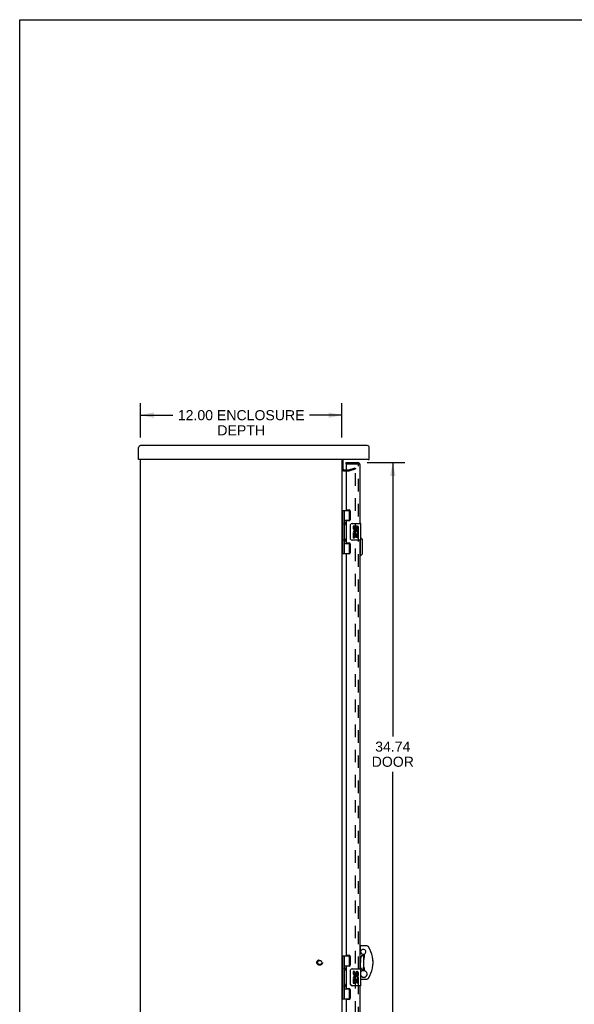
# Model space of a CAD drawing. Header units: inches. Extents: x 0 to 136, y 0 to 88.
# Tile 2 of 5: x 0 to 33, y 29 to 88. Entities that reach past the tile are written whole.
import ezdxf

# ---------------------------------------------------------------- set-up
doc = ezdxf.new("R2010")
doc.units = ezdxf.units.IN
doc.header["$LTSCALE"] = 7.48
doc.header["$MEASUREMENT"] = 0
doc.linetypes.add('HIDDEN', pattern=[0.2, 0.1, -0.1])
doc.layers.get('0').update_dxf_attribs({"linetype": 'CONTINUOUS'})
for name, color, linetype in [('DEFAULT_2', 8, 'HIDDEN'), ('DIMENSIONS', 7, 'CONTINUOUS'), ('DOOR_ASSEMBLY', 7, 'CONTINUOUS')]:
    doc.layers.add(name, color=color, linetype=linetype)
doc.styles.get("Standard").update_dxf_attribs({"font": 'arial.ttf'})
doc.dimstyles.new('DIMSTYLE_1', dxfattribs={"dimtxt": 0.6, "dimasz": 0.8, "dimexe": 0.09, "dimexo": 0.07, "dimgap": 0.0375, "dimtad": 0, "dimtih": 1, "dimtoh": 1, "dimzin": 4, "dimdsep": 46, "dimtxsty": 'Standard', "dimblk": '_FILLED', "dimblk1": '_FILLED', "dimblk2": '_FILLED', "dimcen": 0.09, "dimadec": 3, "dimazin": 1, "dimtfac": 1, "dimtdec": 3, "dimtofl": 0, "dimtmove": 0, "dimatfit": 3, "dimldrblk": '_FILLED', "dimfxl": 0, "dimtolj": 1, "dimtzin": 4, "dimarcsym": 0})

# ---------------------------------------------------------------- blocks, each defined once
blk = doc.blocks.new('_FILLED')
at = {"color": 0, "linetype": 'ByBlock'}
blk.add_solid([(0, 0), (-1, 0.2), (-1, -0.2)], dxfattribs=at)
blk = doc.blocks.new('*D13')
at = {"layer": 'DIMENSIONS', "color": 2, "linetype": 'Continuous'}
for p, q in [((20.702, 61.648), (22.94, 61.648)), ((22.22, 61.648), (22.22, 45.354)), ((22.22, 26.91), (22.22, 43.254)), ((20.702, 26.91), (22.94, 26.91))]:
    blk.add_line(p, q, dxfattribs=at)
at = {"layer": 'DIMENSIONS', "color": 2, "linetype": 'Continuous', "xscale": 0.8, "yscale": 0.8, "zscale": 0.8}
for p, rotation in [((22.22, 61.648), 90), ((22.22, 26.91), 270)]:
    blk.add_blockref('_FILLED', p, dxfattribs=dict(at, rotation=rotation))
at = {"layer": 'DIMENSIONS', "color": 2, "linetype": 'Continuous', "insert": (22.22, 45.054), "char_height": 0.6, "width": 2.51152, "attachment_point": 2, "line_spacing_factor": 0.9}
blk.add_mtext('34.74\\PDOOR', dxfattribs=at)
blk = doc.blocks.new('*D16')
at = {"layer": 'DIMENSIONS', "color": 2, "linetype": 'Continuous'}
for p, q in [((7.191, 63.145), (7.191, 65.192)), ((19.191, 63.145), (19.191, 65.192)), ((7.191, 64.472), (9.122, 64.472)), ((19.191, 64.472), (17.259, 64.472))]:
    blk.add_line(p, q, dxfattribs=at)
at = {"layer": 'DIMENSIONS', "color": 2, "linetype": 'Continuous', "xscale": 0.8, "yscale": 0.8, "zscale": 0.8, "rotation": 180}
blk.add_blockref('_FILLED', (7.191, 64.472), dxfattribs=at)
at = {"layer": 'DIMENSIONS', "color": 2, "linetype": 'Continuous', "xscale": 0.8, "yscale": 0.8, "zscale": 0.8}
blk.add_blockref('_FILLED', (19.191, 64.472), dxfattribs=at)
at = {"layer": 'DIMENSIONS', "color": 2, "linetype": 'Continuous', "insert": (13.191, 64.772), "char_height": 0.6, "width": 7.5368, "attachment_point": 2, "line_spacing_factor": 0.9}
blk.add_mtext('12.00 ENCLOSURE\\PDEPTH', dxfattribs=at)

msp = doc.modelspace()

# ---------------------------------------------------------------- linework, layer by layer
at = {"color": 7, "linetype": 'Continuous'}
for p, q in [((0, 0), (0, 88)), ((0, 88), (136, 88)), ((7.161, 61.835), (7.086, 61.835)), ((7.161, 61.855), (7.161, 61.835)), ((20.744, 61.835), (20.744, 61.855)), ((20.744, 61.835), (20.819, 61.835)), ((19.191, 61.242), (19.251, 61.242))]:
    msp.add_line(p, q, dxfattribs=at)
at = {"color": 3, "linetype": 'Continuous'}
for p, q in [((7.086, 61.835), (7.086, 62.543)), ((20.702, 62.66), (7.203, 62.66)), ((20.819, 61.835), (20.819, 62.543)), ((20.724, 61.835), (7.181, 61.835)), ((7.191, 26.66), (7.191, 61.835)), ((19.191, 61.835), (19.191, 26.66)), ((19.251, 61.835), (19.251, 61.242))]:
    msp.add_line(p, q, dxfattribs=at)
for centre, radius, start, end in [((7.203, 62.543), 0.117, 90, 180), ((20.702, 62.543), 0.117, 0, 90), ((7.181, 61.855), 0.02, 180, 270), ((20.724, 61.855), 0.02, 270, 360), ((19.303, 61.279), 0.052, 180, 225.37997)]:
    msp.add_arc(centre, radius, start, end, dxfattribs=at)
at = {"layer": 'DEFAULT_2', "color": 8, "linetype": 'HIDDEN'}
for p, q in [((19.303, 61.227), (19.592, 61.227)), ((19.303, 61.167), (19.592, 61.167)), ((19.598, 61.228), (19.987, 61.332)), ((19.614, 61.17), (20.003, 61.274)), ((19.987, 61.332), (20.003, 61.274)), ((20.003, 27.365), (20.003, 61.311))]:
    msp.add_line(p, q, dxfattribs=at)
for radius in [0.164, 0.124]:
    msp.add_circle((17.866, 31.91), radius, dxfattribs=at)
for centre, radius, start, end in [((19.303, 61.279), 0.112, 180, 270), ((19.303, 61.279), 0.052, 225.37997, 270), ((19.592, 61.252), 0.025, 270, 285), ((19.592, 61.252), 0.085, 270, 285)]:
    msp.add_arc(centre, radius, start, end, dxfattribs=at)
at = {"layer": 'DOOR_ASSEMBLY', "color": 7, "linetype": 'Continuous'}
for p, q in [((19.434, 61.573), (19.434, 61.648)), ((19.454, 61.573), (19.434, 61.573)), ((19.191, 58.809), (19.675, 58.809)), ((19.23, 58.809), (19.23, 56.25)), ((19.329, 58.809), (19.329, 58.121)), ((19.649, 58.218), (19.649, 58.809)), ((19.329, 58.218), (19.675, 58.218)), ((19.345, 58.092), (19.345, 58.091)), ((19.345, 57.951), (19.345, 58.091)), ((19.617, 58.209), (19.617, 58.187)), ((19.617, 58.209), (19.669, 58.209)), ((19.794, 58.029), (20.304, 58.029)), ((20.319, 57.044), (20.319, 58.014)), ((19.329, 57.921), (19.329, 57.137)), ((19.345, 57.951), (19.345, 57.95)), ((19.694, 57.129), (19.694, 57.929)), ((19.869, 57.875), (19.869, 57.739)), ((19.932, 57.875), (19.869, 57.875)), ((19.869, 57.414), (19.869, 57.183)), ((19.887, 57.414), (19.869, 57.414)), ((19.922, 57.414), (19.949, 57.433)), ((19.922, 57.414), (20.181, 57.414)), ((19.932, 57.739), (19.932, 57.875)), ((19.997, 57.801), (19.997, 57.732)), ((20.058, 57.739), (20.058, 57.781)), ((20.113, 57.45), (20.17, 57.425)), ((20.12, 57.644), (20.12, 57.781)), ((20.12, 57.644), (20.181, 57.644)), ((20.181, 57.644), (20.181, 57.801)), ((20.181, 57.461), (20.181, 57.514)), ((20.181, 57.183), (20.181, 57.414)), ((19.329, 56.937), (19.329, 56.25)), ((19.329, 56.84), (19.675, 56.84)), ((19.345, 57.108), (19.345, 57.107)), ((19.345, 56.967), (19.345, 57.107)), ((19.345, 56.967), (19.345, 56.966)), ((19.617, 56.872), (19.617, 56.849)), ((19.669, 56.849), (19.617, 56.849)), ((19.649, 56.25), (19.649, 56.84)), ((20.304, 57.029), (19.794, 57.029)), ((19.869, 57.183), (19.932, 57.183)), ((19.932, 57.183), (19.932, 57.351)), ((19.932, 57.351), (19.997, 57.351)), ((19.997, 57.351), (19.997, 57.215)), ((19.997, 57.215), (20.058, 57.215)), ((20.058, 57.215), (20.058, 57.351)), ((20.058, 57.351), (20.12, 57.351)), ((20.12, 57.183), (20.12, 57.351)), ((20.12, 57.183), (20.181, 57.183)), ((20.298, 56.096), (20.298, 57.029)), ((20.416, 57.08), (20.319, 57.178)), ((20.416, 56.214), (20.416, 57.08)), ((19.191, 56.25), (19.675, 56.25)), ((20.298, 56.096), (20.259, 56.096)), ((20.416, 56.214), (20.298, 56.096)), ((20.665, 32.895), (20.294, 32.895)), ((20.294, 32.589), (20.294, 32.895)), ((20.764, 32.841), (20.764, 32.841)), ((19.191, 32.309), (19.675, 32.309)), ((19.23, 32.309), (19.23, 29.75)), ((19.329, 32.309), (19.329, 31.621)), ((19.649, 31.718), (19.649, 32.309)), ((20.302, 32.562), (20.259, 32.562)), ((20.294, 32.589), (20.319, 32.589)), ((20.495, 31.416), (20.495, 32.404)), ((20.53, 32.32), (20.495, 32.32)), ((20.53, 32.213), (20.53, 32.415)), ((19.329, 31.718), (19.675, 31.718)), ((19.617, 31.709), (19.669, 31.709)), ((19.617, 31.709), (19.617, 31.687)), ((19.329, 31.421), (19.329, 30.637)), ((19.345, 31.592), (19.345, 31.591)), ((19.345, 31.591), (19.345, 31.451)), ((19.345, 31.45), (19.345, 31.451)), ((19.345, 31.45), (19.345, 31.45)), ((19.694, 30.629), (19.694, 31.429)), ((19.794, 31.529), (20.304, 31.529)), ((19.932, 31.375), (19.869, 31.375)), ((19.869, 31.375), (19.869, 31.239)), ((19.932, 31.239), (19.932, 31.375)), ((19.997, 31.301), (19.997, 31.232)), ((20.058, 31.239), (20.058, 31.281)), ((20.12, 31.144), (20.12, 31.281)), ((20.12, 31.144), (20.181, 31.144)), ((20.181, 31.144), (20.181, 31.301)), ((20.319, 30.544), (20.319, 31.514)), ((20.332, 31.123), (20.319, 31.123)), ((20.53, 31.501), (20.495, 31.501)), ((20.53, 31.422), (20.53, 31.607)), ((19.345, 30.608), (19.345, 30.607)), ((19.345, 30.607), (19.345, 30.467)), ((19.345, 30.466), (19.345, 30.467)), ((19.345, 30.466), (19.345, 30.466)), ((20.304, 30.529), (19.794, 30.529)), ((19.887, 30.914), (19.869, 30.914)), ((19.869, 30.914), (19.869, 30.683)), ((19.869, 30.683), (19.932, 30.683)), ((19.922, 30.914), (19.949, 30.933)), ((19.922, 30.914), (20.181, 30.914)), ((19.932, 30.851), (19.997, 30.851)), ((19.932, 30.683), (19.932, 30.851)), ((19.997, 30.851), (19.997, 30.715)), ((19.997, 30.715), (20.058, 30.715)), ((20.058, 30.851), (20.12, 30.851)), ((20.058, 30.715), (20.058, 30.851)), ((20.113, 30.95), (20.17, 30.925)), ((20.12, 30.683), (20.12, 30.851)), ((20.12, 30.683), (20.181, 30.683)), ((20.181, 30.961), (20.181, 31.014)), ((20.181, 30.683), (20.181, 30.914)), ((20.319, 30.926), (20.665, 30.926)), ((19.329, 30.437), (19.329, 29.75)), ((19.329, 30.34), (19.675, 30.34)), ((19.617, 30.372), (19.617, 30.349)), ((19.669, 30.349), (19.617, 30.349)), ((19.649, 29.75), (19.649, 30.34)), ((19.191, 29.75), (19.675, 29.75))]:
    msp.add_line(p, q, dxfattribs=at)
at = {"layer": 'DOOR_ASSEMBLY', "color": 3, "linetype": 'Continuous'}
for p, q in [((19.434, 61.648), (20.142, 61.648)), ((19.434, 61.553), (19.434, 58.871)), ((20.259, 61.531), (20.259, 58.029)), ((19.465, 58.84), (19.621, 58.84)), ((19.684, 58.777), (19.684, 58.25)), ((19.434, 58.156), (19.434, 56.903)), ((19.621, 58.187), (19.465, 58.187)), ((19.465, 56.872), (19.621, 56.872)), ((20.259, 57.029), (20.259, 31.529)), ((19.684, 56.809), (19.684, 56.282)), ((19.434, 56.188), (19.434, 32.371)), ((19.621, 56.219), (19.465, 56.219)), ((19.465, 32.34), (19.621, 32.34)), ((19.684, 32.277), (19.684, 31.75)), ((19.434, 31.656), (19.434, 30.403)), ((19.621, 31.687), (19.465, 31.687)), ((20.259, 30.529), (20.259, 27.027)), ((19.465, 30.372), (19.621, 30.372)), ((19.684, 30.309), (19.684, 29.782)), ((19.434, 29.688), (19.434, 27.005)), ((19.621, 29.719), (19.465, 29.719))]:
    msp.add_line(p, q, dxfattribs=at)
at = {"layer": 'DOOR_ASSEMBLY', "color": 8, "linetype": 'HIDDEN'}
for p, q in [((19.454, 61.573), (20.142, 61.573)), ((20.184, 27.027), (20.184, 61.531))]:
    msp.add_line(p, q, dxfattribs=at)
at = {"layer": 'DOOR_ASSEMBLY', "color": 7, "linetype": 'Continuous'}
for points in [[(19.329, 58.165), (19.33, 58.156), (19.332, 58.147), (19.335, 58.137), (19.339, 58.125), (19.343, 58.114), (19.348, 58.102), (19.353, 58.09), (19.357, 58.079), (19.362, 58.067), (19.365, 58.056), (19.368, 58.044), (19.37, 58.033), (19.371, 58.021), (19.37, 58.01), (19.368, 57.998), (19.365, 57.987), (19.362, 57.975), (19.357, 57.963), (19.353, 57.952), (19.348, 57.94), (19.343, 57.928), (19.339, 57.917), (19.335, 57.906), (19.332, 57.895), (19.33, 57.886), (19.329, 57.877)], [(19.694, 57.929), (19.694, 57.935), (19.694, 57.942), (19.695, 57.948), (19.697, 57.954), (19.698, 57.96), (19.7, 57.965)], [(19.329, 57.181), (19.33, 57.172), (19.332, 57.163), (19.335, 57.153), (19.339, 57.141), (19.343, 57.13), (19.348, 57.118), (19.353, 57.106), (19.357, 57.095), (19.362, 57.083), (19.365, 57.072), (19.368, 57.06), (19.37, 57.049), (19.371, 57.037), (19.37, 57.026), (19.368, 57.014), (19.365, 57.003), (19.362, 56.991), (19.357, 56.979), (19.353, 56.968), (19.348, 56.956), (19.343, 56.944), (19.339, 56.933), (19.335, 56.922), (19.332, 56.911), (19.33, 56.902), (19.329, 56.893)], [(19.7, 57.093), (19.698, 57.099), (19.697, 57.104), (19.695, 57.11), (19.694, 57.117), (19.694, 57.123), (19.694, 57.129)], [(20.369, 32.316), (20.364, 32.312), (20.359, 32.307), (20.354, 32.302), (20.35, 32.297), (20.345, 32.291), (20.341, 32.285), (20.337, 32.278), (20.333, 32.27), (20.329, 32.262), (20.325, 32.254), (20.321, 32.244), (20.318, 32.234), (20.315, 32.223), (20.312, 32.211), (20.31, 32.198), (20.308, 32.185), (20.306, 32.17), (20.304, 32.154), (20.303, 32.137), (20.302, 32.119), (20.302, 32.1), (20.301, 32.081), (20.301, 32.058)], [(20.369, 32.316), (20.372, 32.318), (20.375, 32.32), (20.379, 32.322), (20.382, 32.324), (20.385, 32.325), (20.388, 32.326), (20.391, 32.327), (20.394, 32.328), (20.397, 32.328), (20.4, 32.328), (20.403, 32.328), (20.406, 32.328), (20.408, 32.327), (20.411, 32.327), (20.414, 32.326), (20.417, 32.325), (20.42, 32.324), (20.423, 32.322), (20.426, 32.321), (20.429, 32.319), (20.432, 32.316), (20.436, 32.314), (20.439, 32.311), (20.442, 32.307), (20.445, 32.303), (20.449, 32.299)], [(20.449, 32.299), (20.452, 32.295), (20.456, 32.289), (20.459, 32.284), (20.462, 32.277), (20.466, 32.271), (20.469, 32.263), (20.472, 32.256), (20.475, 32.247), (20.478, 32.238), (20.48, 32.229), (20.483, 32.218), (20.485, 32.207), (20.487, 32.196), (20.489, 32.183), (20.491, 32.17), (20.492, 32.156), (20.493, 32.141), (20.494, 32.125), (20.495, 32.108), (20.495, 32.09)], [(19.329, 31.665), (19.33, 31.656), (19.332, 31.647), (19.335, 31.637), (19.339, 31.625), (19.343, 31.614), (19.348, 31.602), (19.353, 31.59), (19.357, 31.579), (19.362, 31.567), (19.365, 31.556), (19.368, 31.544), (19.37, 31.533), (19.371, 31.521), (19.37, 31.51), (19.368, 31.498), (19.365, 31.487), (19.362, 31.475), (19.357, 31.463), (19.353, 31.452), (19.348, 31.44), (19.343, 31.428), (19.339, 31.417), (19.335, 31.406), (19.332, 31.395), (19.33, 31.386), (19.329, 31.377)], [(20.301, 32.058), (20.301, 32.039), (20.301, 32.018)], [(20.301, 32.018), (20.302, 31.975), (20.302, 31.954), (20.302, 31.932), (20.302, 31.91)], [(20.301, 31.762), (20.301, 31.781), (20.301, 31.802), (20.302, 31.824), (20.302, 31.845), (20.302, 31.867), (20.302, 31.889), (20.302, 31.91)], [(20.369, 31.505), (20.364, 31.509), (20.359, 31.514), (20.354, 31.519), (20.35, 31.524), (20.345, 31.53), (20.341, 31.536), (20.337, 31.543), (20.333, 31.55), (20.329, 31.558), (20.325, 31.567), (20.321, 31.576), (20.318, 31.587), (20.315, 31.597), (20.312, 31.609), (20.31, 31.622), (20.308, 31.636), (20.306, 31.651), (20.304, 31.667), (20.303, 31.684), (20.302, 31.701), (20.302, 31.72), (20.301, 31.74), (20.301, 31.762)], [(20.449, 31.521), (20.452, 31.526), (20.456, 31.531), (20.459, 31.537), (20.462, 31.543), (20.466, 31.55), (20.469, 31.557), (20.472, 31.565), (20.475, 31.573), (20.478, 31.582), (20.48, 31.592), (20.483, 31.602), (20.485, 31.613), (20.487, 31.625), (20.489, 31.637), (20.491, 31.651), (20.492, 31.665), (20.493, 31.68), (20.494, 31.696), (20.495, 31.713), (20.495, 31.731)], [(19.694, 31.429), (19.694, 31.435), (19.694, 31.442), (19.695, 31.448), (19.697, 31.454), (19.698, 31.46), (19.7, 31.465)], [(20.449, 31.521), (20.445, 31.517), (20.442, 31.513), (20.439, 31.51), (20.436, 31.507), (20.432, 31.504), (20.429, 31.502), (20.426, 31.5), (20.423, 31.498), (20.42, 31.497), (20.417, 31.496), (20.414, 31.495), (20.411, 31.494), (20.408, 31.493), (20.406, 31.493), (20.403, 31.493), (20.4, 31.493), (20.397, 31.493), (20.394, 31.493), (20.391, 31.494), (20.388, 31.494), (20.385, 31.495), (20.382, 31.497), (20.379, 31.498), (20.375, 31.5), (20.372, 31.502), (20.369, 31.505)], [(19.329, 30.681), (19.33, 30.672), (19.332, 30.663), (19.335, 30.653), (19.339, 30.641), (19.343, 30.63), (19.348, 30.618), (19.353, 30.606), (19.357, 30.595), (19.362, 30.583), (19.365, 30.572), (19.368, 30.56), (19.37, 30.549), (19.371, 30.537), (19.37, 30.526), (19.368, 30.514), (19.365, 30.503), (19.362, 30.491), (19.357, 30.479), (19.353, 30.468), (19.348, 30.456), (19.343, 30.444), (19.339, 30.433), (19.335, 30.422), (19.332, 30.411), (19.33, 30.402), (19.329, 30.393)], [(19.7, 30.593), (19.698, 30.599), (19.697, 30.604), (19.695, 30.61), (19.694, 30.617), (19.694, 30.623), (19.694, 30.629)]]:
    msp.add_lwpolyline(points, dxfattribs=at)
at = {"layer": 'DOOR_ASSEMBLY', "color": 3, "linetype": 'Continuous'}
for centre, radius, start, end in [((19.454, 61.553), 0.02, 90, 180), ((20.142, 61.531), 0.117, 0, 90), ((19.465, 58.871), 0.031, 180, 270), ((19.621, 58.777), 0.063, 0, 90), ((19.465, 58.156), 0.031, 90, 180), ((19.621, 58.25), 0.063, 270, 360), ((19.465, 56.903), 0.031, 180, 270), ((19.621, 56.809), 0.063, 0, 90), ((19.621, 56.282), 0.063, 270, 360), ((19.465, 56.188), 0.031, 90, 180), ((19.465, 32.371), 0.031, 180, 270), ((19.621, 32.277), 0.063, 0, 90), ((19.465, 31.656), 0.031, 90, 180), ((19.621, 31.75), 0.063, 270, 360), ((19.465, 30.403), 0.031, 180, 270), ((19.621, 30.309), 0.063, 0, 90), ((19.465, 29.688), 0.031, 90, 180), ((19.621, 29.782), 0.063, 270, 360)]:
    msp.add_arc(centre, radius, start, end, dxfattribs=at)
at = {"layer": 'DOOR_ASSEMBLY', "color": 8, "linetype": 'HIDDEN'}
msp.add_arc((20.142, 61.531), 0.042, 0, 90, dxfattribs=at)
at = {"layer": 'DOOR_ASSEMBLY', "color": 7, "linetype": 'Continuous'}
for centre, radius, start, end in [((19.255, 58.091), 0.09, 0.67198, 35.18775), ((19.794, 57.929), 0.1, 90, 158.79459), ((20.304, 58.014), 0.015, 0, 90), ((19.255, 57.951), 0.09, 324.81225, 359.32802), ((19.963, 57.739), 0.0943, 180, 360), ((20.023, 57.487), 0.154, 161.41988, 206.19629), ((20.026, 57.487), 0.157, 9.70314, 161.87913), ((20.026, 57.487), 0.157, 205.73705, 207.8532), ((19.963, 57.739), 0.0314, 180, 261.22946), ((20.026, 57.487), 0.0943, 336.59665, 215.11217), ((19.963, 57.743), 0.0362, 263.42855, 341.76278), ((20.089, 57.781), 0.0943, 71.72667, 167.43379), ((20.089, 57.781), 0.0314, 0, 180.04847), ((20.089, 57.781), 0.0943, 12.54017, 71.70103), ((20.026, 57.487), 0.157, 336.59665, 350.29686), ((19.255, 57.107), 0.09, 0.67198, 35.18775), ((19.255, 56.967), 0.09, 324.81225, 359.32802), ((19.794, 57.129), 0.1, 201.20502, 270), ((20.304, 57.044), 0.015, 270, 360), ((20.665, 32.776), 0.118, 33.33557, 90), ((20.665, 32.776), 0.118, 33.36033, 90), ((19.35, 31.91), 1.693, 11.30049, 33.37055), ((19.35, 31.91), 1.693, 11.29854, 33.36891), ((20.449, 32.545), 0.148, 173.26198, 288.1798), ((20.46, 32.544), 0.148, 298.45624, 162.23978), ((19.35, 31.91), 1.693, 348.70858, 11.30127), ((19.35, 31.91), 1.693, 354.20699, 11.2955), ((19.255, 31.591), 0.09, 0.67198, 35.18775), ((19.255, 31.451), 0.09, 324.81225, 359.32802), ((19.794, 31.429), 0.1, 90, 158.79459), ((19.963, 31.239), 0.0943, 180, 360), ((20.026, 30.987), 0.157, 9.70314, 161.87913), ((19.963, 31.239), 0.0314, 180, 261.22946), ((20.026, 30.987), 0.0943, 336.59665, 215.11217), ((19.963, 31.243), 0.0362, 263.42855, 341.76278), ((20.089, 31.281), 0.0943, 71.72667, 167.43379), ((20.089, 31.281), 0.0314, 0, 180.04847), ((20.089, 31.281), 0.0943, 12.54017, 71.70103), ((20.304, 31.514), 0.015, 0, 90), ((20.449, 31.276), 0.148, 71.8202, 151.86257), ((20.499, 31.227), 0.197, 211.96686, 80.96598), ((19.35, 31.91), 1.693, 326.63652, 348.7078), ((19.255, 30.607), 0.09, 0.67198, 35.18775), ((19.255, 30.467), 0.09, 324.81225, 359.32802), ((19.794, 30.629), 0.1, 201.20502, 270), ((20.023, 30.987), 0.154, 161.41988, 206.19629), ((20.026, 30.987), 0.157, 205.73705, 207.8532), ((20.026, 30.987), 0.157, 336.59665, 350.29686), ((20.304, 30.544), 0.015, 270, 360), ((20.665, 31.044), 0.118, 270, 326.66441)]:
    msp.add_arc(centre, radius, start, end, dxfattribs=at)
for centre in [(19.418, 58.021), (19.418, 57.037), (19.418, 31.521), (19.418, 30.537)]:
    msp.add_ellipse(centre, major_axis=(0, 0.188), ratio=0.5625, start_param=1.007189, end_param=2.134404, dxfattribs=at)

# ---------------------------------------------------------------- dimensions: what is measured, and where the dimension line sits
at = {"layer": 'DIMENSIONS', "color": 2, "linetype": 'Continuous'}
dim = msp.add_linear_dim(base=(19.191, 64.472), p1=(7.191, 63.075), p2=(19.191, 63.075), text='<> ENCLOSURE\\PDEPTH', dimstyle='DIMSTYLE_1', dxfattribs=at)
dim.commit()
dim.dimension.update_dxf_attribs({"geometry": '*D16', "text_midpoint": (13.191, 64.022), "dimtype": 160})
dim = msp.add_linear_dim(base=(22.22, 61.648), p1=(20.632, 26.91), p2=(20.632, 61.648), angle=90, text='<>\\PDOOR', dimstyle='DIMSTYLE_1', dxfattribs=at)
dim.commit()
dim.dimension.update_dxf_attribs({"geometry": '*D13', "text_midpoint": (22.22, 44.304), "dimtype": 160})

doc.saveas('drawing.dxf')
